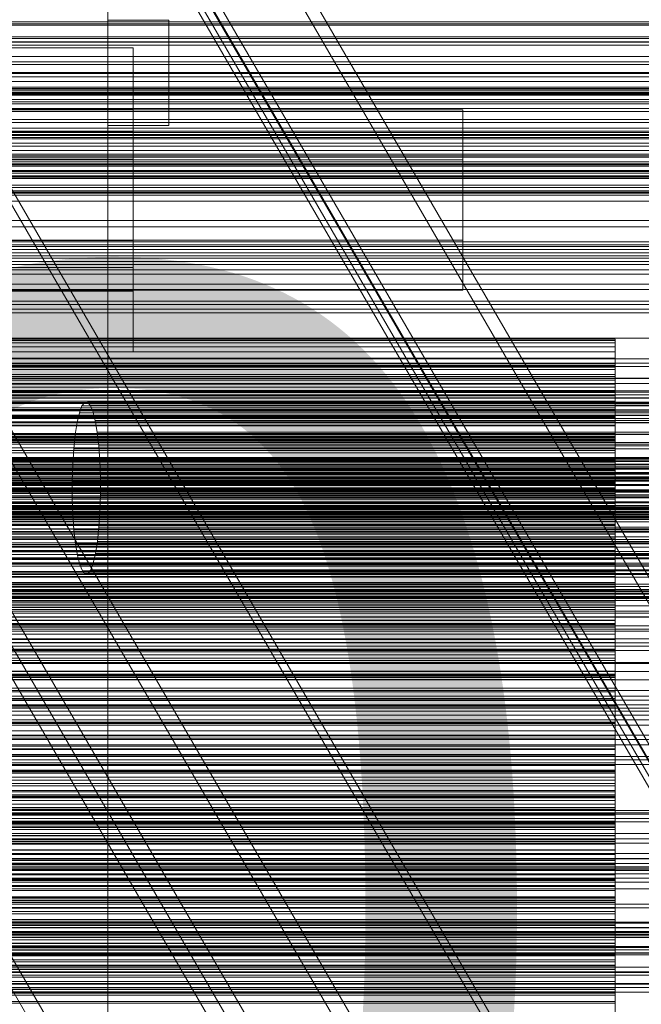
# Model space of a CAD drawing. Header units: millimetres. Extents: x -2233 to 61924, y -68080 to 6847.
# Tile 245 of 256: x 633 to 755, y -33994 to -33799. Entities that reach past the tile are written whole.
import ezdxf

# ---------------------------------------------------------------- set-up
doc = ezdxf.new("R2010")
doc.units = ezdxf.units.MM
for name, color, linetype, lineweight in [('COTAS_O', 1, 'Continuous', 0), ('frontal_briquetadora', 7, 'Continuous', 0), ('frontal_C01', 7, 'Continuous', 0), ('frontal_C03', 7, 'Continuous', 0), ('frontal_C10', 7, 'Continuous', 0), ('frontal_mezcladora', 7, 'Continuous', 0), ('frontal_secador', 7, 'Continuous', 0)]:
    doc.layers.add(name, color=color, linetype=linetype, lineweight=lineweight)
doc.dimstyles.new('R19_100', dxfattribs={"dimtxt": 250, "dimasz": 150, "dimexe": 150, "dimexo": 80, "dimgap": 100, "dimtad": 1, "dimtih": 1, "dimtoh": 1, "dimdsep": 46, "dimcen": 0.09, "dimadec": 0, "dimazin": 0, "dimtfac": 1, "dimtdec": 4, "dimtofl": 0, "dimtmove": 0, "dimatfit": 3, "dimfxl": 1, "dimtolj": 1, "dimtzin": 0, "dimarcsym": 0})

# ---------------------------------------------------------------- blocks, each defined once
blk = doc.blocks.new('DIM_R27_52')
at = {"layer": 'COTAS_O'}
for p, q in [((-1725, -33700), (-1575, -33655)), ((1725, -33700), (1575, -33655)), ((-1725, -34400), (-1725, -33700)), ((-1725, -33700), (1725, -33700)), ((-1725, -33700), (-1575, -33745)), ((1725, -33700), (1575, -33745)), ((1725, -34400), (1725, -33700))]:
    blk.add_line(p, q, dxfattribs=at)
blk.add_text('3450 O', height=250, dxfattribs=at).set_placement((0, -33600))
blk = doc.blocks.new('DIM_R27_56')
at = {"layer": 'COTAS_O'}
for p, q in [((-650, -34200), (-500, -34155)), ((650, -34200), (500, -34155)), ((-650, -34900), (-650, -34200)), ((-650, -34200), (650, -34200)), ((-650, -34200), (-500, -34245)), ((650, -34200), (500, -34245)), ((650, -34900), (650, -34200))]:
    blk.add_line(p, q, dxfattribs=at)
blk.add_text('1300 O', height=250, dxfattribs=at).set_placement((0, -34100))

msp = doc.modelspace()

# ---------------------------------------------------------------- linework, layer by layer
at = {"layer": 'frontal_briquetadora'}
for p, q in [((655, -33805.052), (630, -33805.052)), ((655, -33805.052), (655, -33808.19)), ((655, -33807.856), (655, -33805.052)), ((655, -33805.89), (655, -33805.719)), ((655, -33805.719), (655, -33811.357)), ((655, -33811.836), (655, -33805.89)), ((655, -33816.046), (655, -33807.856)), ((655, -33808.19), (655, -33816.647)), ((655, -33811.357), (655, -33821.688)), ((655, -33822.381), (655, -33811.836)), ((655, -33828), (655, -33816.046)), ((720, -33817.251), (480, -33817.251)), ((545, -33817.051), (655, -33817.051)), ((655, -33816.647), (655, -33828.749)), ((655, -33818.734), (655, -33817.051)), ((655, -33817.051), (655, -33818.934)), ((655, -33817.554), (655, -33817.451)), ((655, -33817.451), (655, -33820.834)), ((655, -33821.122), (655, -33817.554)), ((720, -33817.251), (720, -33819.113)), ((720, -33818.915), (720, -33817.251)), ((720, -33817.748), (720, -33817.647)), ((720, -33817.647), (720, -33820.992)), ((720, -33821.276), (720, -33817.748)), ((655, -33823.647), (655, -33818.734)), ((655, -33818.934), (655, -33824.008)), ((720, -33823.774), (720, -33818.915)), ((720, -33819.113), (720, -33824.131)), ((655, -33821.688), (630, -33821.688)), ((655, -33820.834), (655, -33827.033)), ((655, -33827.448), (655, -33821.122)), ((655, -33821.688), (655, -33834.665)), ((720, -33820.992), (720, -33827.122)), ((720, -33827.533), (720, -33821.276)), ((655, -33835.434), (655, -33822.381)), ((655, -33830.82), (655, -33823.647)), ((655, -33824.008), (655, -33831.27)), ((720, -33830.867), (720, -33823.774)), ((720, -33824.131), (720, -33831.312)), ((720, -33827.122), (480, -33827.122)), ((545, -33827.033), (655, -33827.033)), ((655, -33827.033), (655, -33834.819)), ((655, -33835.28), (655, -33827.448)), ((720, -33827.122), (720, -33834.822)), ((720, -33835.278), (720, -33827.533)), ((655, -33841.35), (655, -33828)), ((655, -33828.749), (655, -33842.1)), ((655, -33838.83), (655, -33830.82)), ((655, -33831.27), (655, -33839.28)), ((720, -33838.788), (720, -33830.867)), ((720, -33831.312), (720, -33839.233)), ((655, -33834.665), (655, -33847.719)), ((655, -33834.819), (655, -33842.651)), ((655, -33843.067), (655, -33835.28)), ((655, -33848.411), (655, -33835.434)), ((720, -33834.822), (720, -33842.567)), ((720, -33842.978), (720, -33835.278)), ((655, -33846.091), (655, -33838.83)), ((655, -33839.28), (655, -33846.452)), ((720, -33845.969), (720, -33838.788)), ((720, -33839.233), (720, -33846.325)), ((655, -33853.452), (655, -33841.35)), ((720, -33842.978), (480, -33842.978)), ((545, -33843.067), (655, -33843.067)), ((655, -33842.1), (655, -33854.053)), ((655, -33842.651), (655, -33848.978)), ((655, -33849.265), (655, -33843.067)), ((720, -33842.567), (720, -33848.823)), ((720, -33849.107), (720, -33842.978)), ((655, -33851.166), (655, -33846.091)), ((655, -33846.452), (655, -33851.366)), ((720, -33850.987), (720, -33845.969)), ((720, -33846.325), (720, -33851.185)), ((655, -33848.411), (630, -33848.411)), ((655, -33847.719), (655, -33858.263)), ((655, -33858.742), (655, -33848.411)), ((655, -33848.978), (655, -33852.546)), ((655, -33852.648), (655, -33849.265)), ((720, -33848.823), (720, -33852.351)), ((720, -33852.453), (720, -33849.107)), ((655, -33853.048), (655, -33851.166)), ((720, -33852.848), (720, -33850.987)), ((720, -33851.185), (720, -33852.848)), ((720, -33852.848), (480, -33852.848)), ((545, -33853.048), (655, -33853.048)), ((655, -33851.366), (655, -33853.048)), ((655, -33852.546), (655, -33852.648)), ((720, -33852.351), (720, -33852.453)), ((655, -33861.91), (655, -33853.452)), ((655, -33854.053), (655, -33862.243)), ((655, -33858.263), (655, -33864.21)), ((655, -33864.381), (655, -33858.742)), ((750, -33862.529), (550, -33862.529)), ((750, -33862.784), (550, -33862.784)), ((655, -33865.047), (655, -33861.91)), ((655, -33862.243), (655, -33865.047)), ((750, -33867.246), (750, -33862.529)), ((750, -33863.268), (750, -33862.784)), ((750, -33862.784), (750, -33867.398)), ((750, -33863.268), (550, -33863.268)), ((750, -33864.032), (550, -33864.032)), ((655, -33864.21), (655, -33864.381)), ((750, -33868.076), (750, -33863.268)), ((750, -33864.999), (750, -33864.032)), ((750, -33864.032), (750, -33868.532)), ((750, -33864.999), (550, -33864.999)), ((750, -33866.27), (550, -33866.27)), ((655, -33865.047), (630, -33865.047)), ((750, -33869.887), (750, -33864.999)), ((750, -33867.717), (750, -33866.27)), ((750, -33866.27), (750, -33870.646)), ((750, -33867.246), (550, -33867.246)), ((750, -33867.398), (550, -33867.398)), ((750, -33867.717), (550, -33867.717)), ((750, -33868.076), (550, -33868.076)), ((750, -33868.532), (550, -33868.532)), ((750, -33871.969), (750, -33867.246)), ((750, -33867.398), (750, -33872.027)), ((750, -33872.673), (750, -33867.717)), ((750, -33872.882), (750, -33868.076)), ((750, -33868.532), (750, -33873.056)), ((750, -33869.493), (550, -33869.493)), ((750, -33869.887), (550, -33869.887)), ((750, -33870.646), (550, -33870.646)), ((750, -33871.417), (750, -33869.493)), ((750, -33869.493), (750, -33873.733)), ((750, -33874.764), (750, -33869.887)), ((750, -33870.646), (750, -33875.053)), ((750, -33871.417), (550, -33871.417)), ((750, -33871.969), (550, -33871.969)), ((750, -33872.027), (550, -33872.027)), ((750, -33876.429), (750, -33871.417)), ((750, -33876.697), (750, -33871.969)), ((750, -33872.027), (750, -33876.669)), ((750, -33872.673), (550, -33872.673)), ((750, -33872.882), (550, -33872.882)), ((750, -33873.056), (550, -33873.056)), ((750, -33873.693), (550, -33873.693)), ((750, -33873.733), (550, -33873.733)), ((750, -33877.61), (750, -33872.673)), ((750, -33877.684), (750, -33872.882)), ((750, -33873.056), (750, -33877.601)), ((750, -33876.089), (750, -33873.693)), ((750, -33873.693), (750, -33877.787)), ((750, -33873.733), (750, -33878.013)), ((750, -33874.764), (550, -33874.764)), ((750, -33875.053), (550, -33875.053)), ((750, -33876.089), (550, -33876.089)), ((750, -33876.429), (550, -33876.429)), ((750, -33879.628), (750, -33874.764)), ((750, -33875.053), (750, -33879.491)), ((750, -33881.145), (750, -33876.089)), ((750, -33881.413), (750, -33876.429)), ((750, -33876.669), (550, -33876.669)), ((750, -33876.697), (550, -33876.697)), ((750, -33877.601), (550, -33877.601)), ((750, -33877.61), (550, -33877.61)), ((750, -33877.684), (550, -33877.684)), ((750, -33877.787), (550, -33877.787)), ((750, -33878.013), (550, -33878.013)), ((750, -33876.669), (750, -33881.323)), ((750, -33881.426), (750, -33876.697)), ((750, -33877.601), (750, -33882.168)), ((750, -33882.524), (750, -33877.61)), ((750, -33882.477), (750, -33877.684)), ((750, -33877.787), (750, -33881.93)), ((750, -33878.013), (750, -33882.333)), ((750, -33878.859), (550, -33878.859)), ((750, -33879.491), (550, -33879.491)), ((750, -33879.628), (550, -33879.628)), ((750, -33881.722), (750, -33878.859)), ((750, -33878.859), (750, -33882.798)), ((750, -33879.491), (750, -33883.96)), ((750, -33884.474), (750, -33879.628)), ((750, -33881.145), (550, -33881.145)), ((750, -33881.323), (550, -33881.323)), ((750, -33881.413), (550, -33881.413)), ((750, -33881.426), (550, -33881.426)), ((750, -33881.722), (550, -33881.722)), ((750, -33881.93), (550, -33881.93)), ((750, -33882.168), (550, -33882.168)), ((750, -33886.165), (750, -33881.145)), ((750, -33881.323), (750, -33885.986)), ((750, -33886.366), (750, -33881.413)), ((750, -33886.154), (750, -33881.426)), ((750, -33886.809), (750, -33881.722)), ((750, -33881.93), (750, -33886.122)), ((750, -33882.168), (750, -33886.755)), ((750, -33882.333), (550, -33882.333)), ((750, -33882.477), (550, -33882.477)), ((750, -33882.524), (550, -33882.524)), ((750, -33882.798), (550, -33882.798)), ((750, -33883.96), (550, -33883.96)), ((750, -33882.333), (750, -33886.694)), ((750, -33887.259), (750, -33882.477)), ((750, -33887.411), (750, -33882.524)), ((750, -33882.798), (750, -33886.794)), ((750, -33883.96), (750, -33888.459)), ((750, -33884.474), (550, -33884.474)), ((750, -33884.98), (550, -33884.98)), ((750, -33885.986), (550, -33885.986)), ((750, -33886.122), (550, -33886.122)), ((750, -33886.154), (550, -33886.154)), ((750, -33886.165), (550, -33886.165)), ((750, -33889.298), (750, -33884.474)), ((750, -33888.302), (750, -33884.98)), ((750, -33884.98), (750, -33888.754)), ((750, -33885.986), (750, -33890.657)), ((750, -33886.122), (750, -33890.363)), ((750, -33890.878), (750, -33886.154)), ((750, -33891.145), (750, -33886.165)), ((750, -33886.366), (550, -33886.366)), ((750, -33886.694), (550, -33886.694)), ((750, -33886.755), (550, -33886.755)), ((750, -33886.794), (550, -33886.794)), ((750, -33886.809), (550, -33886.809)), ((750, -33887.259), (550, -33887.259)), ((750, -33887.411), (550, -33887.411)), ((750, -33891.283), (750, -33886.366)), ((750, -33886.694), (750, -33891.095)), ((750, -33886.755), (750, -33891.361)), ((750, -33886.794), (750, -33890.847)), ((750, -33891.853), (750, -33886.809)), ((750, -33892.025), (750, -33887.259)), ((750, -33892.266), (750, -33887.411)), ((750, -33888.302), (550, -33888.302)), ((750, -33888.459), (550, -33888.459)), ((750, -33888.754), (550, -33888.754)), ((750, -33889.298), (550, -33889.298)), ((750, -33893.409), (750, -33888.302)), ((750, -33888.459), (750, -33892.99)), ((750, -33888.754), (750, -33892.593)), ((750, -33894.094), (750, -33889.298)), ((750, -33890.363), (550, -33890.363)), ((750, -33890.657), (550, -33890.657)), ((750, -33890.847), (550, -33890.847)), ((750, -33890.878), (550, -33890.878)), ((750, -33891.095), (550, -33891.095)), ((750, -33891.145), (550, -33891.145)), ((750, -33891.283), (550, -33891.283)), ((750, -33891.361), (550, -33891.361)), ((750, -33891.853), (550, -33891.853)), ((750, -33890.363), (750, -33894.655)), ((750, -33890.847), (750, -33894.959)), ((750, -33891.361), (750, -33890.878)), ((750, -33891.095), (750, -33895.539)), ((750, -33896.078), (750, -33891.145)), ((750, -33896.156), (750, -33891.283)), ((750, -33896.848), (750, -33891.853)), ((750, -33892.025), (550, -33892.025)), ((750, -33892.04), (550, -33892.04)), ((750, -33892.266), (550, -33892.266)), ((750, -33892.593), (550, -33892.593)), ((750, -33892.99), (550, -33892.99)), ((750, -33893.409), (550, -33893.409)), ((750, -33892.99), (750, -33892.025)), ((750, -33895.814), (750, -33892.04)), ((750, -33892.04), (750, -33895.64)), ((750, -33897.081), (750, -33892.266)), ((750, -33892.593), (750, -33896.498)), ((750, -33898.465), (750, -33893.409)), ((750, -33894.094), (550, -33894.094)), ((750, -33894.655), (550, -33894.655)), ((750, -33894.959), (550, -33894.959)), ((750, -33895.539), (550, -33895.539)), ((750, -33895.64), (550, -33895.64)), ((750, -33895.814), (550, -33895.814)), ((750, -33895.539), (750, -33894.094)), ((750, -33894.655), (750, -33899.002)), ((750, -33894.959), (750, -33899.132)), ((750, -33895.64), (750, -33899.313)), ((750, -33900.929), (750, -33895.814)), ((750, -33896.078), (550, -33896.078)), ((750, -33896.156), (550, -33896.156)), ((750, -33896.498), (550, -33896.498)), ((750, -33896.848), (550, -33896.848)), ((750, -33897.081), (550, -33897.081)), ((750, -33900.959), (750, -33896.078)), ((750, -33900.978), (750, -33896.156)), ((750, -33896.498), (750, -33900.47)), ((750, -33901.787), (750, -33896.848)), ((750, -33899.002), (750, -33897.081)), ((750, -33898.465), (550, -33898.465)), ((750, -33899.002), (550, -33899.002)), ((750, -33899.132), (550, -33899.132)), ((750, -33899.313), (550, -33899.313)), ((750, -33903.462), (750, -33898.465)), ((750, -33899.132), (750, -33903.371)), ((750, -33899.313), (750, -33903.06)), ((750, -33900.023), (550, -33900.023)), ((750, -33900.47), (550, -33900.47)), ((750, -33900.929), (550, -33900.929)), ((750, -33900.959), (550, -33900.959)), ((750, -33900.978), (550, -33900.978)), ((750, -33904.239), (750, -33900.023)), ((750, -33900.023), (750, -33903.441)), ((750, -33900.47), (750, -33904.514)), ((750, -33905.983), (750, -33900.929)), ((750, -33905.777), (750, -33900.959)), ((750, -33903.371), (750, -33900.978)), ((750, -33901.787), (550, -33901.787)), ((750, -33903.06), (550, -33903.06)), ((750, -33903.371), (550, -33903.371)), ((750, -33903.441), (550, -33903.441)), ((750, -33903.462), (550, -33903.462)), ((750, -33906.663), (750, -33901.787)), ((750, -33903.06), (750, -33906.884)), ((750, -33903.441), (750, -33906.939)), ((750, -33908.395), (750, -33903.462)), ((750, -33904.239), (550, -33904.239)), ((750, -33904.514), (550, -33904.514)), ((750, -33909.349), (750, -33904.239)), ((750, -33904.514), (750, -33908.636)), ((750, -33905.777), (550, -33905.777)), ((750, -33905.983), (550, -33905.983)), ((750, -33906.663), (550, -33906.663)), ((750, -33906.884), (550, -33906.884)), ((750, -33906.939), (550, -33906.939)), ((750, -33908.636), (750, -33905.777)), ((750, -33910.971), (750, -33905.983)), ((750, -33911.465), (750, -33906.663)), ((750, -33906.884), (750, -33910.789)), ((750, -33906.939), (750, -33910.519)), ((750, -33908.395), (550, -33908.395)), ((750, -33908.636), (550, -33908.636)), ((750, -33908.909), (550, -33908.909)), ((750, -33909.349), (550, -33909.349)), ((750, -33913.255), (750, -33908.395)), ((750, -33913.558), (750, -33908.909)), ((750, -33908.909), (750, -33912.136)), ((750, -33914.39), (750, -33909.349)), ((750, -33910.519), (550, -33910.519)), ((750, -33910.789), (550, -33910.789)), ((750, -33910.971), (550, -33910.971)), ((750, -33910.519), (750, -33914.184)), ((750, -33910.789), (750, -33914.783)), ((750, -33915.886), (750, -33910.971)), ((750, -33911.465), (550, -33911.465)), ((750, -33912.136), (550, -33912.136)), ((750, -33913.255), (550, -33913.255)), ((750, -33914.783), (750, -33911.465)), ((750, -33912.136), (750, -33915.451)), ((750, -33918.028), (750, -33913.255)), ((750, -33913.558), (550, -33913.558)), ((750, -33914.184), (550, -33914.184)), ((750, -33914.39), (550, -33914.39)), ((750, -33914.783), (550, -33914.783)), ((750, -33918.65), (750, -33913.558)), ((750, -33914.184), (750, -33917.941)), ((750, -33919.357), (750, -33914.39)), ((750, -33915.451), (550, -33915.451)), ((750, -33915.886), (550, -33915.886)), ((750, -33915.451), (750, -33918.855)), ((750, -33920.717), (750, -33915.886)), ((750, -33917.941), (550, -33917.941)), ((750, -33918.028), (550, -33918.028)), ((750, -33918.65), (550, -33918.65)), ((750, -33918.677), (550, -33918.677)), ((750, -33918.855), (550, -33918.855)), ((750, -33917.941), (750, -33921.797)), ((750, -33921.797), (750, -33918.028)), ((750, -33923.666), (750, -33918.65)), ((750, -33923.747), (750, -33918.677)), ((750, -33918.677), (750, -33921.706)), ((750, -33918.855), (750, -33922.354)), ((750, -33919.357), (550, -33919.357)), ((750, -33920.717), (550, -33920.717)), ((750, -33924.242), (750, -33919.357)), ((750, -33925.452), (750, -33920.717)), ((750, -33921.706), (550, -33921.706)), ((750, -33921.797), (550, -33921.797)), ((750, -33922.354), (550, -33922.354)), ((750, -33921.706), (750, -33924.829)), ((750, -33922.354), (750, -33925.953)), ((750, -33923.666), (550, -33923.666)), ((750, -33923.747), (550, -33923.747)), ((750, -33924.242), (550, -33924.242)), ((750, -33924.829), (550, -33924.829)), ((750, -33928.6), (750, -33923.666)), ((750, -33928.81), (750, -33923.747)), ((750, -33929.034), (750, -33924.242)), ((750, -33924.829), (750, -33928.05)), ((750, -33925.452), (550, -33925.452)), ((750, -33925.953), (550, -33925.953)), ((750, -33929.663), (750, -33925.452)), ((750, -33925.953), (750, -33929.663)), ((750, -33928.05), (550, -33928.05)), ((750, -33928.6), (550, -33928.6)), ((750, -33928.81), (550, -33928.81)), ((750, -33928.05), (750, -33931.373)), ((750, -33933.443), (750, -33928.6)), ((750, -33933.789), (750, -33928.81)), ((750, -33929.034), (550, -33929.034)), ((750, -33929.304), (550, -33929.304)), ((750, -33929.663), (550, -33929.663)), ((750, -33933.718), (750, -33929.034)), ((750, -33934.783), (750, -33929.304)), ((750, -33929.304), (750, -33932.126)), ((750, -33931.373), (550, -33931.373)), ((750, -33932.126), (550, -33932.126)), ((750, -33931.373), (750, -33934.806)), ((750, -33932.126), (750, -33935.051)), ((750, -33933.443), (550, -33933.443)), ((750, -33933.718), (550, -33933.718)), ((750, -33933.789), (550, -33933.789)), ((750, -33938.183), (750, -33933.443)), ((750, -33938.361), (750, -33933.718)), ((750, -33938.678), (750, -33933.789)), ((750, -33934.783), (550, -33934.783)), ((750, -33934.806), (550, -33934.806)), ((750, -33935.051), (550, -33935.051)), ((750, -33939.804), (750, -33934.783)), ((750, -33934.806), (750, -33938.361)), ((750, -33935.051), (750, -33938.08)), ((750, -33938.08), (550, -33938.08)), ((750, -33938.183), (550, -33938.183)), ((750, -33938.361), (550, -33938.361)), ((750, -33938.08), (750, -33941.221)), ((750, -33942.806), (750, -33938.183)), ((750, -33938.678), (550, -33938.678)), ((750, -33939.804), (550, -33939.804)), ((750, -33943.467), (750, -33938.678)), ((750, -33944.734), (750, -33939.804)), ((750, -33940.763), (550, -33940.763)), ((750, -33941.221), (550, -33941.221)), ((750, -33946.638), (750, -33940.763)), ((750, -33940.763), (750, -33943.373)), ((750, -33941.221), (750, -33944.479)), ((750, -33942.806), (550, -33942.806)), ((750, -33943.373), (550, -33943.373)), ((750, -33943.467), (550, -33943.467)), ((750, -33947.869), (750, -33942.806)), ((750, -33943.373), (750, -33946.092)), ((750, -33948.145), (750, -33943.467)), ((750, -33944.479), (550, -33944.479)), ((750, -33944.734), (550, -33944.734)), ((750, -33946.092), (550, -33946.092)), ((750, -33944.479), (750, -33947.869)), ((750, -33949.565), (750, -33944.734)), ((750, -33946.092), (750, -33948.923)), ((750, -33946.638), (550, -33946.638)), ((550, -33947.588), (750, -33947.588)), ((550, -33947.73), (750, -33947.73)), ((750, -33947.869), (550, -33947.869)), ((750, -33948.145), (550, -33948.145)), ((750, -33951.605), (750, -33946.638)), ((750, -33947.588), (750, -33950.222)), ((750, -33947.73), (750, -33947.588)), ((750, -33950.642), (750, -33947.73)), ((750, -33952.694), (750, -33948.145)), ((750, -33948.923), (550, -33948.923)), ((750, -33949.565), (550, -33949.565)), ((550, -33950.222), (750, -33950.222)), ((750, -33948.923), (750, -33951.872)), ((750, -33954.289), (750, -33949.565)), ((750, -33950.222), (750, -33955.529)), ((550, -33950.642), (750, -33950.642)), ((550, -33951.605), (750, -33951.605)), ((750, -33951.872), (550, -33951.872)), ((750, -33952.882), (750, -33950.642)), ((750, -33951.605), (750, -33953.55)), ((750, -33952.444), (750, -33951.605)), ((750, -33956.474), (750, -33951.605)), ((750, -33951.872), (750, -33954.948)), ((550, -33952.444), (750, -33952.444)), ((750, -33952.694), (550, -33952.694)), ((550, -33952.882), (750, -33952.882)), ((750, -33953.028), (550, -33953.028)), ((550, -33953.55), (750, -33953.55)), ((750, -33956.035), (750, -33952.444)), ((750, -33958.166), (750, -33952.694)), ((750, -33955.266), (750, -33952.882)), ((750, -33959.284), (750, -33953.028)), ((750, -33953.028), (750, -33955.419)), ((750, -33953.55), (750, -33958.204)), ((750, -33954.289), (550, -33954.289)), ((750, -33954.948), (550, -33954.948)), ((550, -33955.266), (750, -33955.266)), ((750, -33955.419), (550, -33955.419)), ((550, -33955.529), (750, -33955.529)), ((550, -33956.035), (750, -33956.035)), ((750, -33958.893), (750, -33954.289)), ((750, -33954.948), (750, -33958.166)), ((750, -33957.795), (750, -33955.266)), ((750, -33955.419), (750, -33957.925)), ((750, -33955.529), (750, -33963.307)), ((750, -33958.609), (750, -33956.035)), ((550, -33956.401), (750, -33956.401)), ((750, -33956.474), (550, -33956.474)), ((550, -33957.652), (750, -33957.652)), ((550, -33957.795), (750, -33957.795)), ((750, -33957.925), (550, -33957.925)), ((550, -33957.935), (750, -33957.935)), ((750, -33956.401), (750, -33957.935)), ((750, -33957.652), (750, -33956.401)), ((750, -33961.237), (750, -33956.474)), ((750, -33961.642), (750, -33957.652)), ((750, -33960.468), (750, -33957.795)), ((750, -33957.925), (750, -33960.55)), ((750, -33957.935), (750, -33962.196)), ((750, -33958.166), (550, -33958.166)), ((550, -33958.204), (750, -33958.204)), ((550, -33958.609), (750, -33958.609)), ((750, -33958.893), (550, -33958.893)), ((750, -33959.284), (550, -33959.284)), ((750, -33958.204), (750, -33965.389)), ((750, -33961.325), (750, -33958.609)), ((750, -33963.359), (750, -33958.893)), ((750, -33964.185), (750, -33959.284)), ((550, -33960.468), (750, -33960.468)), ((750, -33960.55), (550, -33960.55)), ((750, -33961.237), (550, -33961.237)), ((550, -33961.325), (750, -33961.325)), ((550, -33961.642), (750, -33961.642)), ((750, -33963.282), (750, -33960.468)), ((750, -33960.55), (750, -33963.302)), ((750, -33965.884), (750, -33961.237)), ((750, -33964.183), (750, -33961.325)), ((750, -33968.216), (750, -33961.642)), ((550, -33962.196), (750, -33962.196)), ((550, -33963.282), (750, -33963.282)), ((750, -33963.302), (550, -33963.302)), ((550, -33963.307), (750, -33963.307)), ((750, -33963.359), (550, -33963.359)), ((750, -33962.196), (750, -33965.098)), ((750, -33966.237), (750, -33963.282)), ((750, -33963.302), (750, -33966.188)), ((750, -33963.307), (750, -33973.256)), ((750, -33969.226), (750, -33963.359)), ((550, -33964.183), (750, -33964.183)), ((750, -33964.185), (550, -33964.185)), ((550, -33965.098), (750, -33965.098)), ((550, -33965.389), (750, -33965.389)), ((750, -33967.182), (750, -33964.183)), ((750, -33968.981), (750, -33964.185)), ((750, -33965.098), (750, -33968.14)), ((750, -33965.389), (750, -33974.827)), ((750, -33965.884), (550, -33965.884)), ((750, -33966.068), (550, -33966.068)), ((750, -33966.188), (550, -33966.188)), ((550, -33966.237), (750, -33966.237)), ((550, -33967.182), (750, -33967.182)), ((750, -33970.404), (750, -33965.884)), ((750, -33972.691), (750, -33966.068)), ((750, -33966.068), (750, -33968.234)), ((750, -33966.188), (750, -33969.226)), ((750, -33969.332), (750, -33966.237)), ((750, -33970.319), (750, -33967.182)), ((550, -33968.14), (750, -33968.14)), ((550, -33968.216), (750, -33968.216)), ((750, -33968.234), (550, -33968.234)), ((750, -33968.981), (550, -33968.981)), ((750, -33969.226), (550, -33969.226)), ((550, -33969.332), (750, -33969.332)), ((750, -33968.14), (750, -33971.32)), ((750, -33977.122), (750, -33968.216)), ((750, -33968.234), (750, -33970.522)), ((750, -33973.664), (750, -33968.981)), ((750, -33972.565), (750, -33969.332)), ((550, -33970.319), (750, -33970.319)), ((750, -33970.404), (550, -33970.404)), ((750, -33970.522), (550, -33970.522)), ((550, -33971.32), (750, -33971.32)), ((750, -33973.594), (750, -33970.319)), ((750, -33974.774), (750, -33970.404)), ((750, -33970.522), (750, -33972.935)), ((750, -33971.32), (750, -33974.637)), ((550, -33972.565), (750, -33972.565)), ((750, -33972.691), (550, -33972.691)), ((750, -33972.935), (550, -33972.935)), ((550, -33973.256), (750, -33973.256)), ((550, -33973.594), (750, -33973.594)), ((750, -33975.934), (750, -33972.565)), ((750, -33977.514), (750, -33972.691)), ((750, -33972.935), (750, -33975.482)), ((750, -33973.256), (750, -33984.994)), ((750, -33977.006), (750, -33973.594)), ((750, -33973.664), (550, -33973.664)), ((550, -33974.637), (750, -33974.637)), ((750, -33974.774), (550, -33974.774)), ((550, -33974.827), (750, -33974.827)), ((750, -33975.482), (550, -33975.482)), ((750, -33978.224), (750, -33973.664)), ((750, -33974.637), (750, -33978.09)), ((750, -33981.023), (750, -33974.774)), ((750, -33974.827), (750, -33986.158)), ((750, -33975.482), (750, -33978.172)), ((550, -33975.934), (750, -33975.934)), ((550, -33977.006), (750, -33977.006)), ((550, -33977.122), (750, -33977.122)), ((750, -33979.438), (750, -33975.934)), ((750, -33980.551), (750, -33977.006)), ((750, -33988.018), (750, -33977.122)), ((750, -33977.514), (550, -33977.514)), ((550, -33978.09), (750, -33978.09)), ((750, -33978.172), (550, -33978.172)), ((750, -33978.224), (550, -33978.224)), ((550, -33979.438), (750, -33979.438)), ((750, -33982.226), (750, -33977.514)), ((750, -33978.09), (750, -33981.678)), ((750, -33978.172), (750, -33981.023)), ((750, -33982.648), (750, -33978.224)), ((750, -33983.076), (750, -33979.438)), ((750, -33979.853), (550, -33979.853)), ((550, -33980.551), (750, -33980.551)), ((750, -33981.023), (550, -33981.023)), ((750, -33986.826), (750, -33979.853)), ((750, -33979.853), (750, -33981.789)), ((750, -33984.23), (750, -33980.551)), ((550, -33981.678), (750, -33981.678)), ((750, -33981.789), (550, -33981.789)), ((750, -33982.226), (550, -33982.226)), ((750, -33982.648), (550, -33982.648)), ((550, -33983.076), (750, -33983.076)), ((750, -33981.678), (750, -33985.397)), ((750, -33981.789), (750, -33983.852)), ((750, -33986.818), (750, -33982.226)), ((750, -33986.913), (750, -33982.648)), ((750, -33986.845), (750, -33983.076)), ((750, -33983.852), (550, -33983.852)), ((550, -33984.23), (750, -33984.23)), ((550, -33984.994), (750, -33984.994)), ((750, -33983.852), (750, -33986.048)), ((750, -33988.04), (750, -33984.23)), ((750, -33984.994), (750, -33998.069)), ((550, -33985.397), (750, -33985.397)), ((750, -33986.048), (550, -33986.048)), ((550, -33986.158), (750, -33986.158)), ((750, -33986.818), (550, -33986.818)), ((750, -33986.826), (550, -33986.826)), ((550, -33986.845), (750, -33986.845)), ((750, -33986.913), (550, -33986.913)), ((750, -33985.397), (750, -33989.248)), ((750, -33986.048), (750, -33988.384)), ((750, -33986.158), (750, -33998.944)), ((750, -33991.279), (750, -33986.818)), ((750, -33991.56), (750, -33986.826)), ((750, -33990.745), (750, -33986.845)), ((750, -33993.527), (750, -33986.913)), ((550, -33988.018), (750, -33988.018)), ((550, -33988.04), (750, -33988.04)), ((750, -33988.384), (550, -33988.384)), ((750, -34000.485), (750, -33988.018)), ((750, -33991.98), (750, -33988.04)), ((750, -33988.384), (750, -33990.871)), ((550, -33989.248), (750, -33989.248)), ((550, -33990.745), (750, -33990.745)), ((750, -33990.871), (550, -33990.871)), ((750, -33989.248), (750, -33993.227)), ((750, -33994.773), (750, -33990.745)), ((750, -33990.871), (750, -33993.527)), ((750, -33991.279), (550, -33991.279)), ((750, -33991.56), (550, -33991.56)), ((550, -33991.98), (750, -33991.98)), ((750, -33995.596), (750, -33991.279)), ((750, -33996.176), (750, -33991.56)), ((750, -33996.047), (750, -33991.98)), ((550, -33993.227), (750, -33993.227)), ((750, -33993.527), (550, -33993.527)), ((750, -33993.227), (750, -33997.334))]:
    msp.add_line(p, q, dxfattribs=at)
at = {"layer": 'frontal_C01'}
for p, q in [((980, -33857.304), (-980, -33857.304)), ((980, -33862.304), (-980, -33862.304)), ((980, -33912.304), (-980, -33912.304)), ((980, -33917.304), (-980, -33917.304))]:
    msp.add_line(p, q, dxfattribs=at)
at = {"layer": 'frontal_C03'}
for p, q in [((1250, -33799.906), (-1250, -33799.906)), ((-1250, -33800.28), (1250, -33800.28)), ((1250, -33800.56), (-1250, -33800.56)), ((1250, -33802.867), (-1250, -33802.867)), ((-1250, -33803.232), (1250, -33803.232)), ((-1250, -33803.924), (1250, -33803.924)), ((-1250, -33804.499), (1250, -33804.499)), ((1250, -33806.776), (-1250, -33806.776)), ((1250, -33807.834), (-1250, -33807.834)), ((-1250, -33808.347), (1250, -33808.347)), ((-1250, -33809.899), (1250, -33809.899)), ((1250, -33810.141), (-1250, -33810.141)), ((1250, -33810.795), (-1250, -33810.795)), ((1250, -33811.676), (-1250, -33811.676)), ((-1500, -33812.82), (1500, -33812.82)), ((-1500, -33813.045), (1500, -33813.045)), ((-1500, -33813.209), (1500, -33813.209)), ((-1500, -33813.867), (1500, -33813.867)), ((-1500, -33814.184), (1500, -33814.184)), ((-1500, -33815.23), (1500, -33815.23)), ((-1500, -33815.679), (1500, -33815.679)), ((-1250, -33814.379), (1250, -33814.379)), ((1250, -33816.111), (-1250, -33816.111)), ((-1500, -33817.043), (1500, -33817.043)), ((-1500, -33817.593), (1500, -33817.593)), ((-1500, -33819.18), (1500, -33819.18)), ((1500, -33819.794), (-1500, -33819.794)), ((-1500, -33821.497), (1500, -33821.497)), ((-1250, -33820.919), (1250, -33820.919)), ((1250, -33821.482), (-1250, -33821.482)), ((-1500, -33822.132), (1500, -33822.132)), ((-1500, -33823.836), (1500, -33823.836)), ((1250, -33822.364), (-1250, -33822.364)), ((-1250, -33822.711), (1250, -33822.711)), ((1250, -33823.017), (-1250, -33823.017)), ((-1500, -33824.45), (1500, -33824.45)), ((1250, -33825.325), (-1250, -33825.325)), ((-1500, -33826.037), (1500, -33826.037)), ((-1500, -33826.587), (1500, -33826.587)), ((-1250, -33826.382), (1250, -33826.382)), ((-1250, -33827.519), (1250, -33827.519)), ((-1500, -33827.95), (1500, -33827.95)), ((-1500, -33828.399), (1500, -33828.399)), ((-1500, -33829.445), (1500, -33829.445)), ((-1500, -33829.763), (1500, -33829.763)), ((1250, -33829.234), (-1250, -33829.234)), ((-1250, -33829.25), (1250, -33829.25)), ((-1500, -33830.421), (1500, -33830.421)), ((-1500, -33830.585), (1500, -33830.585)), ((-1500, -33830.809), (1500, -33830.809)), ((1250, -33830.291), (-1250, -33830.291)), ((1250, -33832.599), (-1250, -33832.599)), ((1250, -33833.252), (-1250, -33833.252)), ((-1250, -33833.731), (1250, -33833.731)), ((1250, -33834.134), (-1250, -33834.134)), ((-1250, -33835.283), (1250, -33835.283)), ((-1250, -33839.131), (1250, -33839.131)), ((-1250, -33840.398), (1250, -33840.398)), ((-1250, -33843.35), (1250, -33843.35)), ((1250, -33843.94), (-1250, -33843.94)), ((-1250, -33844.246), (1250, -33844.246)), ((1250, -33844.821), (-1250, -33844.821)), ((1250, -33845.475), (-1250, -33845.475)), ((-1250, -33846.102), (1250, -33846.102)), ((-1250, -33846.566), (1250, -33846.566)), ((-1250, -33847.199), (1250, -33847.199)), ((1250, -33847.782), (-1250, -33847.782)), ((-1250, -33848.84), (1250, -33848.84)), ((1250, -33851.692), (-1250, -33851.692)), ((1250, -33852.749), (-1250, -33852.749)), ((1250, -33855.056), (-1250, -33855.056)), ((1250, -33855.71), (-1250, -33855.71)), ((1250, -33856.591), (-1250, -33856.591)), ((1250, -33866.398), (-1250, -33866.398)), ((1250, -33867.279), (-1250, -33867.279)), ((1250, -33867.932), (-1250, -33867.932)), ((1250, -33870.24), (-1250, -33870.24)), ((-1250, -33871.297), (1250, -33871.297)), ((-1250, -33872.731), (1250, -33872.731)), ((-1250, -33873.529), (1250, -33873.529)), ((-1250, -33874.113), (1250, -33874.113)), ((1250, -33874.149), (-1250, -33874.149)), ((1250, -33875.207), (-1250, -33875.207)), ((-1250, -33876.451), (1250, -33876.451)), ((1250, -33877.514), (-1250, -33877.514)), ((-1250, -33877.581), (1250, -33877.581)), ((1250, -33878.167), (-1250, -33878.167)), ((1250, -33879.049), (-1250, -33879.049)), ((-1250, -33881.3), (1250, -33881.3)), ((-1500, -33883.261), (1500, -33883.261)), ((-1250, -33882.897), (1250, -33882.897)), ((-1250, -33887.744), (1250, -33887.744)), ((1250, -33888.855), (-1250, -33888.855)), ((-1250, -33889.699), (1250, -33889.699)), ((1250, -33889.737), (-1250, -33889.737)), ((1250, -33890.39), (-1250, -33890.39)), ((1500, -33892.245), (-1500, -33892.245)), ((1250, -33892.697), (-1250, -33892.697)), ((-1250, -33893.755), (1250, -33893.755)), ((-1268, -33895.717), (1268, -33895.717)), ((-1250, -33895.344), (1250, -33895.344)), ((-1268, -33895.941), (1268, -33895.941)), ((-1268, -33896.106), (1268, -33896.106)), ((-1268, -33896.763), (1268, -33896.763)), ((-1268, -33897.081), (1268, -33897.081)), ((1250, -33896.607), (-1250, -33896.607)), ((1250, -33897.525), (-1250, -33897.525)), ((1250, -33897.664), (-1250, -33897.664)), ((-1268, -33898.127), (1268, -33898.127)), ((-1268, -33898.576), (1268, -33898.576)), ((-1268, -33899.939), (1268, -33899.939)), ((-1268, -33900.489), (1268, -33900.489)), ((1250, -33899.972), (-1250, -33899.972)), ((1250, -33900.625), (-1250, -33900.625)), ((1250, -33901.506), (-1250, -33901.506)), ((-1268, -33902.077), (1268, -33902.077)), ((1268, -33902.69), (-1268, -33902.69)), ((-1250, -33903.582), (1250, -33903.582)), ((-1268, -33904.394), (1268, -33904.394)), ((-1268, -33905.029), (1268, -33905.029)), ((-1268, -33906.733), (1268, -33906.733)), ((-1268, -33907.346), (1268, -33907.346)), ((-1250, -33905.841), (1250, -33905.841)), ((-1268, -33908.934), (1268, -33908.934)), ((-1268, -33909.484), (1268, -33909.484)), ((-1268, -33910.847), (1268, -33910.847)), ((-1268, -33911.296), (1268, -33911.296)), ((1250, -33911.313), (-1250, -33911.313)), ((-1268, -33912.342), (1268, -33912.342)), ((-1268, -33912.66), (1268, -33912.66)), ((-1268, -33913.317), (1268, -33913.317)), ((-1250, -33911.898), (1250, -33911.898)), ((1250, -33912.194), (-1250, -33912.194)), ((1250, -33912.848), (-1250, -33912.848)), ((-1268, -33913.482), (1268, -33913.482)), ((-1268, -33913.706), (1268, -33913.706)), ((-1250, -33914.079), (1250, -33914.079)), ((1250, -33915.155), (-1250, -33915.155)), ((-1250, -33916.212), (1250, -33916.212)), ((1500, -33917.367), (-1500, -33917.367)), ((1250, -33919.065), (-1250, -33919.065)), ((-1250, -33919.724), (1250, -33919.724)), ((1250, -33920.122), (-1250, -33920.122)), ((-1250, -33921.679), (1250, -33921.679)), ((1250, -33922.429), (-1250, -33922.429)), ((1250, -33923.083), (-1250, -33923.083)), ((1250, -33923.964), (-1250, -33923.964)), ((-1500, -33926.351), (1500, -33926.351)), ((-1250, -33926.526), (1250, -33926.526)), ((-1250, -33928.123), (1250, -33928.123)), ((-1250, -33931.843), (1250, -33931.843)), ((-1250, -33932.972), (1250, -33932.972)), ((1250, -33933.77), (-1250, -33933.77)), ((1250, -33934.652), (-1250, -33934.652)), ((-1250, -33935.31), (1250, -33935.31)), ((-1250, -33935.894), (1250, -33935.894)), ((-1250, -33936.692), (1250, -33936.692)), ((1250, -33937.613), (-1250, -33937.613)), ((-1250, -33938.67), (1250, -33938.67)), ((1250, -33941.522), (-1250, -33941.522)), ((1250, -33942.579), (-1250, -33942.579)), ((1250, -33944.887), (-1250, -33944.887)), ((1250, -33945.54), (-1250, -33945.54)), ((1250, -33946.422), (-1250, -33946.422)), ((-1500, -33955.526), (1500, -33955.526)), ((1250, -33956.228), (-1250, -33956.228)), ((1250, -33957.109), (-1250, -33957.109)), ((1250, -33957.763), (-1250, -33957.763)), ((1250, -33960.07), (-1250, -33960.07)), ((-1250, -33961.128), (1250, -33961.128)), ((1250, -33963.98), (-1250, -33963.98)), ((1250, -33965.037), (-1250, -33965.037)), ((1500, -33966.934), (-1500, -33966.934)), ((1500, -33967.219), (-1500, -33967.219)), ((1250, -33967.345), (-1250, -33967.345)), ((1250, -33967.998), (-1250, -33967.998)), ((1250, -33968.879), (-1250, -33968.879)), ((-1500, -33978.628), (1500, -33978.628)), ((1250, -33978.686), (-1250, -33978.686)), ((1250, -33979.567), (-1250, -33979.567)), ((1250, -33980.221), (-1250, -33980.221)), ((1250, -33982.528), (-1250, -33982.528)), ((-1250, -33983.585), (1250, -33983.585)), ((1250, -33986.437), (-1250, -33986.437)), ((1250, -33987.495), (-1250, -33987.495)), ((1250, -33989.802), (-1250, -33989.802)), ((1250, -33990.456), (-1250, -33990.456)), ((1250, -33991.337), (-1250, -33991.337))]:
    msp.add_line(p, q, dxfattribs=at)
at = {"layer": 'frontal_C10'}
for p, q in [((360.544, -33231.698), (1791.564, -35698.973)), ((1794.523, -35698.973), (363.503, -33231.698)), ((354.417, -33249.009), (1804.417, -35749.009)), ((1804.283, -35751.895), (354.283, -33251.895)), ((1789.995, -35732.647), (358.975, -33265.371)), ((361.934, -33265.371), (1792.954, -35732.647)), ((365.354, -33270.984), (1793.211, -35732.806)), ((1793.076, -35735.692), (365.22, -33273.871)), ((266.362, -33294.38), (1738.505, -35832.559)), ((1742.451, -35832.559), (270.308, -33294.38)), ((1763.165, -35832.559), (291.022, -33294.38)), ((1738.236, -35838.331), (266.093, -33300.153)), ((290.753, -33300.153), (1762.896, -35838.331)), ((349.799, -33348.105), (1799.799, -35848.105)), ((1799.665, -35850.991), (349.665, -33350.991)), ((1758.682, -35928.768), (286.539, -33390.59)), ((286.27, -33396.363), (1758.413, -35934.541)), ((644.377, -33877.047), (644.88, -33875.715)), ((644.88, -33875.715), (645.415, -33875.005)), ((955.594, -33875.715), (644.88, -33875.715)), ((645.415, -33875.005), (645.963, -33874.944)), ((956.129, -33875.005), (645.415, -33875.005)), ((645.963, -33874.944), (646.502, -33875.535)), ((956.677, -33874.944), (645.963, -33874.944)), ((646.502, -33875.535), (647.012, -33876.753)), ((957.216, -33875.535), (646.502, -33875.535)), ((643.928, -33878.949), (644.377, -33877.047)), ((955.092, -33877.047), (644.377, -33877.047)), ((647.012, -33876.753), (647.473, -33878.554)), ((957.726, -33876.753), (647.012, -33876.753)), ((643.547, -33881.348), (643.928, -33878.949)), ((954.642, -33878.949), (643.928, -33878.949)), ((647.473, -33878.554), (647.867, -33880.867)), ((958.187, -33878.554), (647.473, -33878.554)), ((643.251, -33884.152), (643.547, -33881.348)), ((954.261, -33881.348), (643.547, -33881.348)), ((647.867, -33880.867), (648.18, -33883.603)), ((958.581, -33880.867), (647.867, -33880.867)), ((643.051, -33887.254), (643.251, -33884.152)), ((953.965, -33884.152), (643.251, -33884.152)), ((648.18, -33883.603), (648.399, -33886.658)), ((958.894, -33883.603), (648.18, -33883.603)), ((1007.936, -33886.181), (593.651, -33886.181)), ((1008.125, -33885.931), (593.839, -33885.931)), ((1008.318, -33885.909), (594.033, -33885.909)), ((1008.509, -33886.118), (594.223, -33886.118)), ((1007.6, -33887.323), (593.315, -33887.323)), ((1007.759, -33886.651), (593.473, -33886.651)), ((1008.689, -33886.548), (594.403, -33886.548)), ((1008.851, -33887.183), (594.566, -33887.183)), ((1008.99, -33887.999), (594.705, -33887.999)), ((642.954, -33890.534), (643.051, -33887.254)), ((643.051, -33887.254), (953.765, -33887.254)), ((648.399, -33886.658), (648.516, -33889.914)), ((959.113, -33886.658), (648.399, -33886.658)), ((1007.361, -33889.159), (593.076, -33889.159)), ((1007.466, -33888.169), (593.18, -33888.169)), ((1009.101, -33888.965), (594.815, -33888.965)), ((1009.178, -33890.044), (594.893, -33890.044)), ((648.516, -33889.914), (648.526, -33893.246)), ((959.23, -33889.914), (648.516, -33889.914)), ((1007.256, -33891.412), (592.971, -33891.412)), ((593.005, -33890.254), (1007.291, -33890.254)), ((1009.219, -33891.193), (594.934, -33891.193)), ((642.964, -33893.866), (642.954, -33890.534)), ((953.668, -33890.534), (642.954, -33890.534)), ((1007.26, -33892.588), (592.974, -33892.588)), ((1007.301, -33893.737), (593.016, -33893.737)), ((1009.189, -33893.526), (594.903, -33893.526)), ((1009.223, -33892.369), (594.937, -33892.369)), ((643.081, -33897.122), (642.964, -33893.866)), ((953.678, -33893.866), (642.964, -33893.866)), ((648.526, -33893.246), (648.429, -33896.526)), ((959.24, -33893.246), (648.526, -33893.246)), ((1007.378, -33894.815), (593.093, -33894.815)), ((1007.489, -33895.781), (593.203, -33895.781)), ((1009.013, -33895.611), (594.728, -33895.611)), ((1009.118, -33894.621), (594.832, -33894.621)), ((1007.628, -33896.597), (593.342, -33896.597)), ((1007.791, -33897.233), (593.505, -33897.233)), ((1007.971, -33897.663), (593.685, -33897.663)), ((1008.543, -33897.599), (594.258, -33897.599)), ((1008.72, -33897.129), (594.435, -33897.129)), ((1008.879, -33896.458), (594.594, -33896.458)), ((643.3, -33900.177), (643.081, -33897.122)), ((953.795, -33897.122), (643.081, -33897.122)), ((648.429, -33896.526), (648.228, -33899.628)), ((959.143, -33896.526), (648.429, -33896.526)), ((1008.161, -33897.871), (593.875, -33897.871)), ((1008.354, -33897.85), (594.069, -33897.85)), ((648.228, -33899.628), (647.932, -33902.432)), ((958.942, -33899.628), (648.228, -33899.628)), ((643.612, -33902.914), (643.3, -33900.177)), ((954.014, -33900.177), (643.3, -33900.177)), ((644.007, -33905.227), (643.612, -33902.914)), ((954.326, -33902.914), (643.612, -33902.914)), ((647.932, -33902.432), (647.552, -33904.832)), ((958.646, -33902.432), (647.932, -33902.432)), ((644.468, -33907.027), (644.007, -33905.227)), ((954.721, -33905.227), (644.007, -33905.227)), ((647.552, -33904.832), (647.102, -33906.733)), ((958.266, -33904.832), (647.552, -33904.832)), ((1018.975, -33905.678), (575.098, -33905.678)), ((644.978, -33908.246), (644.468, -33907.027)), ((955.182, -33907.027), (644.468, -33907.027)), ((647.102, -33906.733), (646.6, -33908.065)), ((957.816, -33906.733), (647.102, -33906.733)), ((645.517, -33908.836), (644.978, -33908.246)), ((955.692, -33908.246), (644.978, -33908.246)), ((646.065, -33908.775), (645.517, -33908.836)), ((956.231, -33908.836), (645.517, -33908.836)), ((646.6, -33908.065), (646.065, -33908.775)), ((956.779, -33908.775), (646.065, -33908.775)), ((957.314, -33908.065), (646.6, -33908.065)), ((581.425, -33916.586), (1025.302, -33916.586)), ((573.977, -33929.731), (1017.855, -33929.731)), ((1024.181, -33940.639), (580.304, -33940.639))]:
    msp.add_line(p, q, dxfattribs=at)
at = {"layer": 'frontal_mezcladora'}
for p, q in [((650, -34725), (650, -33700)), ((650, -34760), (650, -33730)), ((650, -33810), (650, -33799.608)), ((650, -33799.608), (662, -33799.608)), ((662, -33810), (662, -33799.608)), ((650, -33820.392), (650, -33810)), ((662, -33810), (650, -33810)), ((662, -33810), (662, -33820.392)), ((650, -33820.392), (662, -33820.392))]:
    msp.add_line(p, q, dxfattribs=at)
at = {"layer": 'frontal_secador'}
for p, q in [((1360, -33803.853), (-1360, -33803.853)), ((1360, -33813.5), (-1360, -33813.5)), ((1250, -33814.076), (-1250, -33814.076)), ((1360, -33821.784), (-1360, -33821.784)), ((1360, -33828.141), (-1360, -33828.141)), ((1360, -33832.137), (-1360, -33832.137)), ((1360, -33833.5), (-1360, -33833.5)), ((1250, -33833.25), (-1250, -33833.25)), ((1250, -33849.715), (-1250, -33849.715)), ((1250, -33862.349), (-1250, -33862.349)), ((1250, -33870.291), (-1250, -33870.291)), ((1250, -33873), (-1250, -33873)), ((-1250, -33956), (1250, -33956)), ((-1250, -33962), (1250, -33962)), ((-1250, -33965), (1250, -33965)), ((1250, -33966), (-1250, -33966)), ((-1250, -33966.659), (1250, -33966.659)), ((1250, -33969.659), (-1250, -33969.659)), ((-1250, -33971), (1250, -33971)), ((1250, -33974), (-1250, -33974)), ((-1250, -33974.728), (1250, -33974.728)), ((-1250, -33977.588), (1250, -33977.588)), ((1250, -33977.611), (-1250, -33977.611)), ((1250, -33977.728), (-1250, -33977.728)), ((-1250, -33979.387), (1250, -33979.387)), ((1250, -33979.918), (-1250, -33979.918)), ((-1250, -33980), (1250, -33980)), ((1250, -33980.588), (-1250, -33980.588)), ((1250, -33982.387), (-1250, -33982.387)), ((1250, -33983), (-1250, -33983)), ((-1250, -33983.65), (1250, -33983.65)), ((1250, -33984), (-1250, -33984)), ((1250, -33987.382), (-1250, -33987.382)), ((-1250, -33988), (1250, -33988)), ((1250, -33989.689), (-1250, -33989.689))]:
    msp.add_line(p, q, dxfattribs=at)

# ---------------------------------------------------------------- dimensions: what is measured, and where the dimension line sits
at = {"layer": 'COTAS_O'}
for p1, p2, picture, middle in [((-1725, -34400), (1725, -34400), 'DIM_R27_52', (0, -33700)), ((-650, -34900), (650, -34900), 'DIM_R27_56', (0, -34200))]:
    dim = msp.add_aligned_dim(p1=p1, p2=p2, distance=700, text='<> O', dimstyle='R19_100', dxfattribs=at)
    dim.commit()
    dim.dimension.update_dxf_attribs({"geometry": picture, "text_midpoint": middle})

doc.saveas('drawing.dxf')
